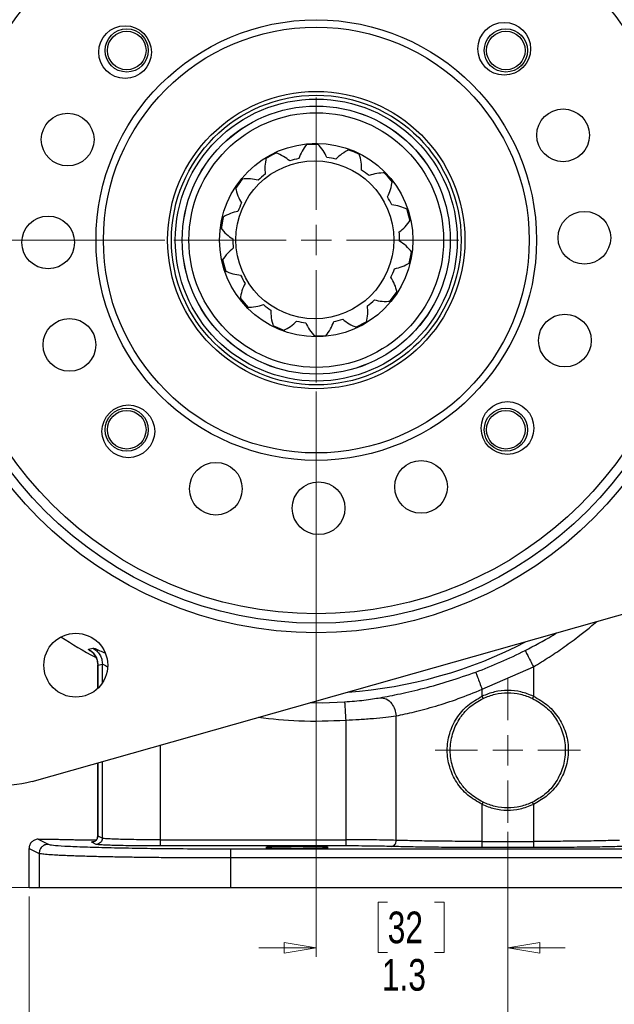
# Model space of a CAD drawing. Header units: inches. Extents: x 0.6 to 16.3, y 0.2 to 11.5.
# Tile 3 of 13: x 3.3 to 5.9, y 4 to 8.3. Entities that reach past the tile are written whole.
import ezdxf

# ---------------------------------------------------------------- set-up
doc = ezdxf.new("R2010")
doc.units = ezdxf.units.IN
doc.header["$MEASUREMENT"] = 0
doc.styles.add('SLDTEXTSTYLE0', font='TXT', dxfattribs={"width": 0.75})
doc.dimstyles.new('SLDDIMSTYLE0', dxfattribs={"dimtxt": 0.137795, "dimasz": 0.14, "dimexe": 0, "dimexo": 0.0625, "dimgap": 0.034449, "dimtad": 0, "dimtih": 1, "dimtoh": 1, "dimdec": 1, "dimlfac": 1.5, "dimrnd": 1e-09, "dimzin": 12, "dimdsep": 46, "dimtxsty": 'SLDTEXTSTYLE0', "dimblk1": 'CLOSED', "dimblk2": 'CLOSED', "dimsah": 1, "dimcen": 0.09, "dimadec": 0, "dimazin": 3, "dimtfac": 1, "dimtdec": 1, "dimtofl": 0, "dimtmove": 0, "dimatfit": 3, "dimldrblk": 'CLOSED', "dimfxl": 0, "dimfrac": 2, "dimtolj": 1, "dimtzin": 12, "dimarcsym": 0})
doc.dimstyles.new('SLDDIMSTYLE1', dxfattribs={"dimtxt": 0.137795, "dimasz": 0.14, "dimexe": 0, "dimexo": 0.0625, "dimgap": 0.034449, "dimtad": 0, "dimdec": 1, "dimlfac": 1.5, "dimrnd": 1e-09, "dimzin": 12, "dimdsep": 46, "dimtxsty": 'SLDTEXTSTYLE0', "dimblk1": 'CLOSED', "dimblk2": 'CLOSED', "dimsah": 1, "dimcen": 0.09, "dimadec": 0, "dimazin": 3, "dimtfac": 1, "dimtdec": 1, "dimtofl": 0, "dimtmove": 0, "dimatfit": 3, "dimldrblk": 'CLOSED', "dimfxl": 0, "dimfrac": 2, "dimtolj": 1, "dimtzin": 12, "dimarcsym": 0})
doc.dimstyles.new('SLDDIMSTYLE2', dxfattribs={"dimtxt": 0.137795, "dimasz": 0.14, "dimexe": 0, "dimexo": 0.0625, "dimgap": 0.034449, "dimtad": 0, "dimdec": 1, "dimlfac": 1.5, "dimrnd": 1e-09, "dimzin": 12, "dimdsep": 46, "dimtxsty": 'SLDTEXTSTYLE0', "dimblk1": 'CLOSED', "dimblk2": 'CLOSED', "dimsah": 1, "dimcen": 0.09, "dimadec": 0, "dimazin": 3, "dimtfac": 1, "dimtdec": 1, "dimtmove": 0, "dimatfit": 0, "dimldrblk": 'CLOSED', "dimfxl": 0, "dimfrac": 2, "dimtolj": 1, "dimtzin": 12, "dimarcsym": 0})

# ---------------------------------------------------------------- blocks, each defined once
blk = doc.blocks.new('_Closed')
at = {"color": 0, "linetype": 'ByBlock', "lineweight": -2}
for p, q in [((-1, 0.166667), (0, 0)), ((-1, 0.166667), (-1, -0.166667)), ((0, 0), (-1, -0.166667)), ((0, 0), (-1, 0))]:
    blk.add_line(p, q, dxfattribs=at)
blk = doc.blocks.new('_D')
at = {"color": 7, "linetype": 'Continuous', "lineweight": 0}
for p, q in [((4.5413, 9.3578), (1.4707, 9.3578)), ((1.5101, 9.3578), (1.5101, 8.7759)), ((1.3574, 8.7479), (1.3154, 8.7479)), ((1.3154, 8.7479), (1.3154, 8.5292)), ((1.6628, 8.7479), (1.7048, 8.7479)), ((1.7048, 8.7479), (1.7048, 8.5292)), ((1.3154, 8.5292), (1.3574, 8.5292)), ((1.7048, 8.5292), (1.6628, 8.5292)), ((1.5101, 4.4881), (1.5101, 8.323)), ((3.3351, 4.4881), (1.4707, 4.4881))]:
    blk.add_line(p, q, dxfattribs=at)
at = {"color": 7, "linetype": 'Continuous', "lineweight": 18, "xscale": 0.14, "yscale": 0.14}
for p, rotation in [((1.5101, 9.3578), 90.0000000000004), ((1.5101, 4.4881), 270.0000000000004)]:
    blk.add_blockref('_Closed', p, dxfattribs=dict(at, rotation=rotation))
at = {"color": 7, "linetype": 'Continuous', "lineweight": 18, "char_height": 0.1378, "attachment_point": 1, "style": 'SLDTEXTSTYLE0'}
for s, insert in [('186', (1.3574, 8.7068)), ('7.3', (1.3828, 8.5006))]:
    blk.add_mtext(s, dxfattribs=dict(at, insert=insert))
blk = doc.blocks.new('_D_1')
at = {"color": 7, "linetype": 'Continuous', "lineweight": 0}
for p, q in [((2.5273, 6.925), (2.5273, 3.1612)), ((5.414, 4.7294), (5.414, 3.1612)), ((3.9328, 3.3991), (3.8909, 3.3991)), ((3.8909, 3.3991), (3.8909, 3.1803)), ((4.2383, 3.3991), (4.2803, 3.3991)), ((4.2803, 3.3991), (4.2803, 3.1803)), ((2.5273, 3.2006), (3.77, 3.2006)), ((3.8909, 3.1803), (3.9328, 3.1803)), ((4.2803, 3.1803), (4.2383, 3.1803)), ((5.414, 3.2006), (4.4011, 3.2006))]:
    blk.add_line(p, q, dxfattribs=at)
at = {"color": 7, "linetype": 'Continuous', "lineweight": 18, "xscale": 0.14, "yscale": 0.14, "rotation": 180.0000000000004}
blk.add_blockref('_Closed', (2.5273, 3.2006), dxfattribs=at)
at = {"color": 7, "linetype": 'Continuous', "lineweight": 18, "xscale": 0.14, "yscale": 0.14}
blk.add_blockref('_Closed', (5.414, 3.2006), dxfattribs=at)
at = {"color": 7, "linetype": 'Continuous', "lineweight": 18, "char_height": 0.1378, "attachment_point": 1, "style": 'SLDTEXTSTYLE0'}
for s, insert in [('110', (3.9328, 3.358)), ('4.3', (3.9583, 3.1518))]:
    blk.add_mtext(s, dxfattribs=dict(at, insert=insert))
blk = doc.blocks.new('_D_2')
at = {"color": 7, "linetype": 'Continuous', "lineweight": 0}
for p, q in [((5.414, 4.7294), (5.414, 3.692)), ((3.3306, 4.4487), (3.3306, 3.692)), ((4.5044, 3.9299), (4.4624, 3.9299)), ((4.4624, 3.9299), (4.4624, 3.7111)), ((4.708, 3.9299), (4.75, 3.9299)), ((4.75, 3.9299), (4.75, 3.7111)), ((3.3306, 3.7314), (4.3415, 3.7314)), ((5.414, 3.7314), (4.8708, 3.7314)), ((4.4624, 3.7111), (4.5044, 3.7111)), ((4.75, 3.7111), (4.708, 3.7111))]:
    blk.add_line(p, q, dxfattribs=at)
at = {"color": 7, "linetype": 'Continuous', "lineweight": 18, "xscale": 0.14, "yscale": 0.14, "rotation": 180.0000000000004}
blk.add_blockref('_Closed', (3.3306, 3.7314, -0.0068), dxfattribs=at)
at = {"color": 7, "linetype": 'Continuous', "lineweight": 18, "xscale": 0.14, "yscale": 0.14}
blk.add_blockref('_Closed', (5.414, 3.7314, -0.0068), dxfattribs=at)
at = {"color": 7, "linetype": 'Continuous', "lineweight": 18, "char_height": 0.1378, "attachment_point": 1, "style": 'SLDTEXTSTYLE0'}
for s, insert in [('79', (4.5044, 3.8888)), ('3.1', (4.4789, 3.6826))]:
    blk.add_mtext(s, dxfattribs=dict(at, insert=insert))
blk = doc.blocks.new('_D_3')
at = {"color": 7, "linetype": 'Continuous', "lineweight": 0}
for p, q in [((4.5806, 6.6454), (4.5806, 4.1864)), ((5.414, 4.7294), (5.414, 4.1864)), ((4.8913, 4.4242), (4.8493, 4.4242)), ((4.8493, 4.4242), (4.8493, 4.2054)), ((5.0949, 4.4242), (5.1369, 4.4242)), ((5.1369, 4.4242), (5.1369, 4.2054)), ((4.5806, 4.2257), (4.3306, 4.2257)), ((4.8493, 4.2054), (4.8913, 4.2054)), ((5.1369, 4.2054), (5.0949, 4.2054)), ((5.414, 4.2257), (5.664, 4.2257))]:
    blk.add_line(p, q, dxfattribs=at)
at = {"color": 7, "linetype": 'Continuous', "lineweight": 18, "xscale": 0.14, "yscale": 0.14}
blk.add_blockref('_Closed', (4.5806, 4.2257, -0.0068), dxfattribs=at)
at = {"color": 7, "linetype": 'Continuous', "lineweight": 18, "xscale": 0.14, "yscale": 0.14, "rotation": 180.0000000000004}
blk.add_blockref('_Closed', (5.414, 4.2257, -0.0068), dxfattribs=at)
at = {"color": 7, "linetype": 'Continuous', "lineweight": 18, "char_height": 0.1378, "attachment_point": 1, "style": 'SLDTEXTSTYLE0'}
for s, insert in [('32', (4.8913, 4.3831)), ('1.3', (4.8659, 4.1769))]:
    blk.add_mtext(s, dxfattribs=dict(at, insert=insert))
blk = doc.blocks.new('_D_4')
at = {"color": 7, "linetype": 'Continuous', "lineweight": 0}
for p, q in [((3.9215, 7.3045), (1.8753, 7.3045)), ((1.9147, 7.3045), (1.9147, 6.4416)), ((1.762, 6.4136), (1.72, 6.4136)), ((1.72, 6.4136), (1.72, 6.1948)), ((2.0674, 6.4136), (2.1094, 6.4136)), ((2.1094, 6.4136), (2.1094, 6.1948)), ((1.72, 6.1948), (1.762, 6.1948)), ((2.1094, 6.1948), (2.0674, 6.1948)), ((1.9147, 4.4881), (1.9147, 5.9887)), ((3.3351, 4.4881), (1.8753, 4.4881))]:
    blk.add_line(p, q, dxfattribs=at)
at = {"color": 7, "linetype": 'Continuous', "lineweight": 18, "xscale": 0.14, "yscale": 0.14}
for p, rotation in [((1.9147, 7.3045, -0.0068), 90.0000000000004), ((1.9147, 4.4881, -0.0068), 270.0000000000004)]:
    blk.add_blockref('_Closed', p, dxfattribs=dict(at, rotation=rotation))
at = {"color": 7, "linetype": 'Continuous', "lineweight": 18, "char_height": 0.1378, "attachment_point": 1, "style": 'SLDTEXTSTYLE0'}
for s, insert in [('107', (1.762, 6.3724)), ('4.2', (1.7874, 6.1663))]:
    blk.add_mtext(s, dxfattribs=dict(at, insert=insert))
blk = doc.blocks.new('_D_5')
at = {"color": 7, "linetype": 'Continuous', "lineweight": 0}
for p, q in [((5.414, 4.7294), (5.414, 3.692)), ((7.4973, 4.4487), (7.4973, 3.692)), ((6.28, 3.9299), (6.238, 3.9299)), ((6.238, 3.9299), (6.238, 3.7111)), ((6.4837, 3.9299), (6.5256, 3.9299)), ((6.5256, 3.9299), (6.5256, 3.7111)), ((5.414, 3.7314), (6.1172, 3.7314)), ((7.4973, 3.7314), (6.6465, 3.7314)), ((6.238, 3.7111), (6.28, 3.7111)), ((6.5256, 3.7111), (6.4837, 3.7111))]:
    blk.add_line(p, q, dxfattribs=at)
at = {"color": 7, "linetype": 'Continuous', "lineweight": 18, "xscale": 0.14, "yscale": 0.14, "rotation": 180.0000000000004}
blk.add_blockref('_Closed', (5.414, 3.7314, -0.0068), dxfattribs=at)
at = {"color": 7, "linetype": 'Continuous', "lineweight": 18, "xscale": 0.14, "yscale": 0.14}
blk.add_blockref('_Closed', (7.4973, 3.7314, -0.0068), dxfattribs=at)
at = {"color": 7, "linetype": 'Continuous', "lineweight": 18, "char_height": 0.1378, "attachment_point": 1, "style": 'SLDTEXTSTYLE0'}
for s, insert in [('79', (6.28, 3.8888)), ('3.1', (6.2546, 3.6826))]:
    blk.add_mtext(s, dxfattribs=dict(at, insert=insert))
blk = doc.blocks.new('_D_6')
at = {"color": 7, "linetype": 'Continuous', "lineweight": 0}
for p, q in [((7.5918, 5.703), (7.5918, 3.1612)), ((5.414, 4.7294), (5.414, 3.1612)), ((6.6924, 3.3991), (6.6504, 3.3991)), ((6.6504, 3.3991), (6.6504, 3.1803)), ((6.896, 3.3991), (6.938, 3.3991)), ((6.938, 3.3991), (6.938, 3.1803)), ((5.414, 3.2006), (6.5295, 3.2006)), ((6.6504, 3.1803), (6.6924, 3.1803)), ((6.938, 3.1803), (6.896, 3.1803)), ((7.5918, 3.2006), (7.0588, 3.2006))]:
    blk.add_line(p, q, dxfattribs=at)
at = {"color": 7, "linetype": 'Continuous', "lineweight": 18, "xscale": 0.14, "yscale": 0.14, "rotation": 180.0000000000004}
blk.add_blockref('_Closed', (5.414, 3.2006, -0.0068), dxfattribs=at)
at = {"color": 7, "linetype": 'Continuous', "lineweight": 18, "xscale": 0.14, "yscale": 0.14}
blk.add_blockref('_Closed', (7.5918, 3.2006, -0.0068), dxfattribs=at)
at = {"color": 7, "linetype": 'Continuous', "lineweight": 18, "char_height": 0.1378, "attachment_point": 1, "style": 'SLDTEXTSTYLE0'}
for s, insert in [('83', (6.6924, 3.358)), ('3.3', (6.6669, 3.1518))]:
    blk.add_mtext(s, dxfattribs=dict(at, insert=insert))
blk = doc.blocks.new('SW_CENTERMARKSYMBOL_0')
at = {"color": 0, "linetype": 'Continuous', "lineweight": 18}
for p, q in [((0, 0.1312), (0, 0.6197)), ((0, 0), (0, 0.0656)), ((-0.1312, 0), (-0.6197, 0)), ((0, 0), (-0.0656, 0)), ((0, 0), (0, -0.0656)), ((0, 0), (0.0656, 0)), ((0.1312, 0), (0.6197, 0)), ((0, -0.1312), (0, -0.6197))]:
    blk.add_line(p, q, dxfattribs=at)
blk = doc.blocks.new('SW_CENTERMARKSYMBOL_1')
at = {"color": 0, "linetype": 'Continuous', "lineweight": 18}
for p, q in [((0, 0.1312), (0, 0.3159)), ((0, 0), (0, 0.0656)), ((-0.1312, 0), (-0.3159, 0)), ((0, 0), (-0.0656, 0)), ((0, 0), (0, -0.0656)), ((0, 0), (0.0656, 0)), ((0.1312, 0), (0.3159, 0)), ((0, -0.1312), (0, -0.3159))]:
    blk.add_line(p, q, dxfattribs=at)

msp = doc.modelspace()

# ---------------------------------------------------------------- linework, layer by layer
at = {"color": 8, "linetype": 'Continuous', "lineweight": 25}
for p, q in [((4.3917, 6.9331), (4.4421, 6.9115)), ((4.5693, 6.888), (4.6235, 6.89)), ((3.63, 5.3542), (3.63, 5.4554)), ((3.631, 5.454), (3.63, 5.4554)), ((3.6498, 5.3777), (3.6498, 5.4595)), ((3.9028, 4.6953), (3.9028, 5.1078)), ((3.63, 4.7121), (3.63, 5.0307)), ((3.6498, 4.7022), (3.6498, 5.0363))]:
    msp.add_line(p, q, dxfattribs=at)
at = {"color": 7, "linetype": 'Continuous', "lineweight": 25}
for p, q in [((3.3439, 4.9497), (6.4512, 5.8288)), ((3.589, 5.5252), (3.6083, 5.5297)), ((3.6296, 5.4556), (3.6296, 5.3539)), ((3.63, 5.4554), (3.6498, 5.4595)), ((5.3022, 5.3501), (5.5257, 5.4479)), ((5.5257, 5.4479), (5.5257, 5.3199)), ((5.3022, 5.3199), (5.3022, 5.3501)), ((5.3065, 5.3108), (5.3022, 5.3199)), ((5.5257, 5.3199), (5.5214, 5.3108)), ((4.9283, 4.6929), (4.9283, 5.2343)), ((4.7089, 5.2158), (4.7089, 4.6953)), ((3.6296, 5.0306), (3.6296, 4.712)), ((5.3022, 4.8496), (5.3065, 4.8587)), ((5.3022, 4.6883), (5.3022, 4.8496)), ((5.5257, 4.8496), (5.5214, 4.8587)), ((5.5257, 4.8496), (5.5257, 4.6883)), ((3.63, 4.7121), (3.6498, 4.7022)), ((3.3706, 4.6977), (3.4145, 4.6759)), ((3.3706, 4.6977), (3.445, 4.6977)), ((3.6232, 4.6756), (3.6034, 4.6855)), ((3.9028, 4.6953), (4.7089, 4.6953)), ((5.3022, 4.6883), (5.5257, 4.6883)), ((3.3306, 4.6578), (3.3745, 4.6359)), ((3.3306, 4.4881), (3.3306, 4.6578)), ((3.3745, 4.6359), (3.3745, 4.4881)), ((4.7089, 4.6686), (3.9028, 4.6686)), ((4.2067, 4.6562), (6.6213, 4.6562)), ((5.5257, 4.6616), (5.3022, 4.6616)), ((4.2067, 4.6162), (4.2067, 4.4881)), ((6.6213, 4.6162), (4.2067, 4.6162)), ((3.3306, 4.4881), (3.3745, 4.4881)), ((3.3745, 4.4881), (4.2067, 4.4881)), ((4.2067, 4.4881), (6.6213, 4.4881))]:
    msp.add_line(p, q, dxfattribs=at)
at = {"color": 8, "linetype": 'Continuous', "lineweight": 25, "flags": 128}
for points in [[(4.5919, 7.721), (4.5652, 7.7209), (4.5372, 7.7189)], [(4.4076, 7.6835), (4.3899, 7.6749), (4.3591, 7.6574)], [(4.7689, 7.6762), (4.7434, 7.6881), (4.7185, 7.6977)], [(4.9131, 7.5556), (4.8908, 7.5827), (4.8767, 7.5977)], [(4.262, 7.5729), (4.2507, 7.5589), (4.2293, 7.5284)], [(4.989, 7.3874), (4.9796, 7.4248), (4.9742, 7.4414)], [(4.1767, 7.4067), (4.1739, 7.3948), (4.1667, 7.3518)], [(4.9845, 7.2019), (4.9929, 7.2441), (4.9946, 7.2569)], [(4.1722, 7.222), (4.174, 7.2136), (4.187, 7.168)], [(4.8995, 7.0362), (4.9283, 7.0748), (4.9324, 7.0811)], [(4.2483, 7.0531), (4.251, 7.0496), (4.2849, 7.0109)], [(4.7532, 6.9252), (4.7979, 6.9489), (4.802, 6.9515)], [(4.5536, 5.292), (4.6057, 5.2919), (4.704, 5.2956)]]:
    msp.add_lwpolyline(points, dxfattribs=at)
at = {"color": 7, "linetype": 'Continuous', "lineweight": 25}
for centre, radius in [((4.5806, 7.3045), 1.7087), ((4.5806, 7.3045), 1.6673), ((4.5806, 7.3045), 1.626), ((4.5806, 7.3045), 0.9583), ((3.7485, 8.1222), 0.1147), ((4.5806, 7.3045), 0.9263), ((5.3984, 8.1366), 0.1147), ((3.7557, 8.1294), 0.094), ((3.7557, 8.1294), 0.084), ((5.4056, 8.1294), 0.094), ((5.4056, 8.1294), 0.084), ((4.5806, 7.3045), 0.6467), ((4.5806, 7.3045), 0.6302), ((4.5806, 7.3045), 0.6134), ((4.5806, 7.3045), 0.5833), ((4.5806, 7.3045), 0.583), ((3.4989, 7.7415), 0.1147), ((4.5806, 7.3045), 0.5541), ((5.6546, 7.7603), 0.1147), ((4.5806, 7.3045), 0.4206), ((4.5743, 7.3056), 0.3437), ((5.7473, 7.3147), 0.1147), ((3.414, 7.2943), 0.1147), ((3.5067, 6.8486), 0.1147), ((5.6624, 6.8674), 0.1147), ((5.4128, 6.4868), 0.1147), ((3.7629, 6.4724), 0.1147), ((3.7557, 6.4795), 0.094), ((3.7557, 6.4795), 0.084), ((5.4056, 6.4795), 0.094), ((5.4056, 6.4795), 0.084), ((5.0365, 6.2306), 0.1147), ((4.1436, 6.2228), 0.1147), ((4.5908, 6.1379), 0.1147), ((3.5343, 5.455), 0.139)]:
    msp.add_circle(centre, radius, dxfattribs=at)
for centre, radius, start, end in [((4.5806, 7.3045), 0.4188, 89.2108, 95.6394), ((4.5806, 7.3045), 0.4188, 114.9251, 121.3537), ((4.5806, 7.3045), 0.4188, 63.4965, 69.9251), ((4.5806, 7.3045), 0.3628, 102.0679, 108.4965), ((4.5806, 7.3045), 0.3628, 76.3537, 82.7822), ((4.5806, 7.3045), 0.3628, 127.7822, 134.2108), ((4.5806, 7.3045), 0.3628, 50.6394, 57.0679), ((4.5806, 7.3045), 0.4188, 37.7822, 44.2108), ((4.5806, 7.3045), 0.4188, 140.6394, 147.0679), ((4.5806, 7.3045), 0.3628, 153.4965, 159.9251), ((4.5806, 7.3045), 0.3628, 24.9251, 31.3537), ((4.5806, 7.3045), 0.4188, 12.0679, 18.4965), ((4.5806, 7.3045), 0.4188, 166.3537, 172.7822), ((4.5806, 7.3045), 0.3628, 359.2108, 5.6394), ((4.5806, 7.3045), 0.3628, 179.2108, 185.6394), ((4.5806, 7.3045), 0.4188, 346.3537, 352.7822), ((4.5806, 7.3045), 0.4188, 192.0679, 198.4965), ((4.5806, 7.3045), 0.3628, 333.4965, 339.9251), ((4.5806, 7.3045), 0.3628, 204.9251, 211.3537), ((4.5806, 7.3045), 0.4188, 320.6394, 327.0679), ((4.5806, 7.3045), 0.4188, 217.7822, 224.2108), ((4.5806, 7.3045), 0.3628, 307.7822, 314.2108), ((4.5806, 7.3045), 0.3628, 230.6394, 237.0679), ((4.5806, 7.3045), 0.3628, 256.3537, 262.7822), ((4.5806, 7.3045), 0.3628, 282.0679, 288.4965), ((4.5806, 7.3045), 0.4188, 294.9251, 301.3537), ((4.5806, 7.3045), 0.4188, 243.4965, 249.9251), ((4.5806, 7.3045), 0.4188, 269.2108, 275.6394), ((4.5806, 7.3045), 2.0533, 237.233, 242.09), ((4.5806, 7.3045), 2.0034, 290.2646, 296.9778), ((3.2326, 5.3431), 0.4088, 235.5, 285.7975)]:
    msp.add_arc(centre, radius, start, end, dxfattribs=at)
at = {"color": 8, "linetype": 'Continuous', "lineweight": 25}
msp.add_arc((4.5806, 7.3045), 1.9709, 273.9843, 297.6106, dxfattribs=at)
at = {"color": 7, "linetype": 'Continuous', "lineweight": 25}
for points, knots in [([(4.5395, 7.7213), (4.5319, 7.7113), (4.5166, 7.6913), (4.5088, 7.67), (4.5048, 7.6593)], [0, 0, 0, 0, 0.495526, 1, 1, 1, 1]), ([(4.6262, 7.6644), (4.6215, 7.6746), (4.6119, 7.6951), (4.5949, 7.7138), (4.5864, 7.7233)], [0, 0, 0, 0, 0.496047, 1, 1, 1, 1]), ([(4.4655, 7.6486), (4.4568, 7.6557), (4.4393, 7.67), (4.4159, 7.6795), (4.4041, 7.6843)], [0, 0, 0, 0, 0.496047, 1, 1, 1, 1]), ([(4.7244, 7.6979), (4.7133, 7.6922), (4.6908, 7.6808), (4.6745, 7.665), (4.6663, 7.6571)], [0, 0, 0, 0, 0.495526, 1, 1, 1, 1]), ([(4.7779, 7.609), (4.778, 7.6202), (4.7783, 7.6429), (4.7711, 7.6671), (4.7676, 7.6793)], [0, 0, 0, 0, 0.496047, 1, 1, 1, 1]), ([(4.3627, 7.6622), (4.3602, 7.6499), (4.3551, 7.6252), (4.3573, 7.6026), (4.3584, 7.5912)], [0, 0, 0, 0, 0.495526, 1, 1, 1, 1]), ([(4.8809, 7.5965), (4.8684, 7.5963), (4.8431, 7.5957), (4.8216, 7.5886), (4.8108, 7.585)], [0, 0, 0, 0, 0.495526, 1, 1, 1, 1]), ([(4.3276, 7.5646), (4.3167, 7.5672), (4.2947, 7.5725), (4.2695, 7.5709), (4.2568, 7.5701)], [0, 0, 0, 0, 0.4960467, 1, 1, 1, 1]), ([(4.8905, 7.4933), (4.8955, 7.5033), (4.9055, 7.5236), (4.9096, 7.5485), (4.9117, 7.5611)], [0, 0, 0, 0, 0.496047, 1, 1, 1, 1]), ([(4.2291, 7.5322), (4.2322, 7.52), (4.2383, 7.4956), (4.25, 7.4762), (4.2559, 7.4664)], [0, 0, 0, 0, 0.495526, 1, 1, 1, 1]), ([(4.9778, 7.4374), (4.9665, 7.4425), (4.9435, 7.453), (4.921, 7.4559), (4.9097, 7.4574)], [0, 0, 0, 0, 0.495526, 1, 1, 1, 1]), ([(4.2399, 7.429), (4.2289, 7.4266), (4.2067, 7.4218), (4.1847, 7.4095), (4.1736, 7.4033)], [0, 0, 0, 0, 0.496047, 1, 1, 1, 1]), ([(4.9417, 7.3401), (4.9506, 7.347), (4.9685, 7.361), (4.9829, 7.3816), (4.9902, 7.392)], [0, 0, 0, 0, 0.496047, 1, 1, 1, 1]), ([(4.1651, 7.3571), (4.1731, 7.3475), (4.1893, 7.3281), (4.2083, 7.3157), (4.2178, 7.3095)], [0, 0, 0, 0, 0.495526, 1, 1, 1, 1]), ([(4.9962, 7.2519), (4.9882, 7.2615), (4.972, 7.2808), (4.953, 7.2932), (4.9434, 7.2995)], [0, 0, 0, 0, 0.495526, 1, 1, 1, 1]), ([(4.2196, 7.2688), (4.2107, 7.2619), (4.1928, 7.248), (4.1784, 7.2273), (4.1711, 7.2169)], [0, 0, 0, 0, 0.4960467, 1, 1, 1, 1]), ([(4.9214, 7.1799), (4.9324, 7.1823), (4.9546, 7.1871), (4.9766, 7.1994), (4.9877, 7.2057)], [0, 0, 0, 0, 0.496047, 1, 1, 1, 1]), ([(4.1835, 7.1716), (4.1948, 7.1664), (4.2178, 7.156), (4.2403, 7.153), (4.2516, 7.1516)], [0, 0, 0, 0, 0.495526, 1, 1, 1, 1]), ([(4.2708, 7.1157), (4.2658, 7.1056), (4.2558, 7.0853), (4.2517, 7.0604), (4.2496, 7.0479)], [0, 0, 0, 0, 0.496047, 1, 1, 1, 1]), ([(4.9322, 7.0768), (4.9291, 7.0889), (4.923, 7.1134), (4.9113, 7.1328), (4.9053, 7.1426)], [0, 0, 0, 0, 0.495526, 1, 1, 1, 1]), ([(4.8337, 7.0444), (4.8446, 7.0418), (4.8666, 7.0365), (4.8918, 7.0381), (4.9045, 7.0389)], [0, 0, 0, 0, 0.496047, 1, 1, 1, 1]), ([(4.2804, 7.0124), (4.2929, 7.0127), (4.3182, 7.0132), (4.3397, 7.0204), (4.3505, 7.0239)], [0, 0, 0, 0, 0.495526, 1, 1, 1, 1]), ([(4.3834, 6.9999), (4.3833, 6.9887), (4.383, 6.9661), (4.3901, 6.9419), (4.3937, 6.9297)], [0, 0, 0, 0, 0.496047, 1, 1, 1, 1]), ([(4.7986, 6.9468), (4.8011, 6.9591), (4.8062, 6.9838), (4.804, 7.0063), (4.8029, 7.0177)], [0, 0, 0, 0, 0.495526, 1, 1, 1, 1]), ([(4.4369, 6.9111), (4.448, 6.9168), (4.4705, 6.9282), (4.4868, 6.9439), (4.495, 6.9519)], [0, 0, 0, 0, 0.495526, 1, 1, 1, 1]), ([(4.5351, 6.9445), (4.5398, 6.9343), (4.5494, 6.9138), (4.5664, 6.8951), (4.5749, 6.8857)], [0, 0, 0, 0, 0.496047, 1, 1, 1, 1]), ([(4.6218, 6.8877), (4.6294, 6.8976), (4.6447, 6.9177), (4.6525, 6.9389), (4.6565, 6.9497)], [0, 0, 0, 0, 0.495526, 1, 1, 1, 1]), ([(4.6958, 6.9604), (4.7045, 6.9533), (4.722, 6.939), (4.7454, 6.9295), (4.7572, 6.9247)], [0, 0, 0, 0, 0.496047, 1, 1, 1, 1]), ([(3.6083, 5.5297), (3.6143, 5.5257), (3.6262, 5.5179), (3.6394, 5.5007), (3.6481, 5.4809), (3.6492, 5.4667), (3.6498, 5.4595)], [0, 0, 0, 0, 0.250002, 0.500003, 0.750001, 1, 1, 1, 1]), ([(3.589, 5.5252), (3.5949, 5.5213), (3.6067, 5.5135), (3.6197, 5.4963), (3.6283, 5.4766), (3.6294, 5.4625), (3.63, 5.4554)], [0, 0, 0, 0, 0.250002, 0.5, 0.749998, 1, 1, 1, 1]), ([(3.6103, 5.5075), (3.6098, 5.5078), (3.609, 5.5081), (3.6133, 5.5032), (3.6182, 5.4963), (3.6231, 5.4872), (3.6283, 5.4734), (3.6291, 5.4624), (3.6296, 5.455)], [0, 0, 0, 0, 0.28046, 0.447738, 0.573287, 0.678922, 0.782145, 1, 1, 1, 1]), ([(3.6205, 5.4917), (3.6214, 5.4901), (3.6237, 5.4859), (3.6283, 5.4733), (3.6291, 5.4624), (3.6296, 5.455)], [0, 0, 0, 0, 0.159046, 0.429412, 1, 1, 1, 1]), ([(4.8575, 5.3134), (4.886, 5.3188), (4.9428, 5.3293), (5.0478, 5.3537), (5.16, 5.3849), (5.2364, 5.4117), (5.2745, 5.4251)], [0, 0, 0, 0, 0.253123, 0.503752, 0.752322, 1, 1, 1, 1]), ([(4.704, 5.2956), (4.7185, 5.2966), (4.7476, 5.2986), (4.7889, 5.3031), (4.8269, 5.3082), (4.8473, 5.3117), (4.8575, 5.3134)], [0, 0, 0, 0, 0.247821, 0.497087, 0.747851, 1, 1, 1, 1]), ([(4.8575, 5.3134), (4.8668, 5.3128), (4.8855, 5.3114), (4.9087, 5.2903), (4.9237, 5.2631), (4.9268, 5.2439), (4.9283, 5.2343)], [0, 0, 0, 0, 0.27958, 0.559159, 0.779579, 1, 1, 1, 1]), ([(4.9283, 5.2343), (4.9539, 5.2398), (5.0053, 5.2508), (5.099, 5.2759), (5.1995, 5.3083), (5.2676, 5.336), (5.3022, 5.3501)], [0, 0, 0, 0, 0.249062, 0.498472, 0.744937, 1, 1, 1, 1]), ([(5.3022, 4.8496), (5.2805, 4.862), (5.2372, 4.8866), (5.189, 4.9439), (5.1578, 5.011), (5.1471, 5.0847), (5.1578, 5.1585), (5.189, 5.2256), (5.2372, 5.2829), (5.2805, 5.3075), (5.3022, 5.3199)], [0, 0, 0, 0, 0.12604, 0.251234, 0.375846, 0.499996, 0.624157, 0.748766, 0.873962, 1, 1, 1, 1]), ([(5.5257, 5.3199), (5.5078, 5.327), (5.4719, 5.3413), (5.414, 5.347), (5.356, 5.3413), (5.3202, 5.327), (5.3022, 5.3199)], [0, 0, 0, 0, 0.250261, 0.5, 0.749739, 1, 1, 1, 1]), ([(5.5257, 5.3199), (5.5477, 5.3074), (5.5913, 5.2825), (5.6398, 5.2245), (5.6709, 5.1566), (5.6809, 5.082), (5.6692, 5.0077), (5.6362, 4.9391), (5.5871, 4.8838), (5.5449, 4.8603), (5.5257, 4.8496)], [0, 0, 0, 0, 0.127195, 0.253542, 0.37927, 0.504564, 0.629864, 0.755633, 0.889481, 1, 1, 1, 1]), ([(5.3065, 4.8587), (5.286, 4.8705), (5.2517, 4.8903), (5.2199, 4.9254), (5.1931, 4.9636), (5.1704, 5.014), (5.1603, 5.0847), (5.1704, 5.1555), (5.1931, 5.2059), (5.2132, 5.2347), (5.228, 5.2528), (5.2551, 5.2813), (5.286, 5.299), (5.3065, 5.3108)], [0, 0, 0, 0, 0.125012, 0.209066, 0.250185, 0.375128, 0.499959, 0.624803, 0.749743, 0.791309, 0.812373, 0.874989, 1, 1, 1, 1]), ([(5.5214, 5.3108), (5.5421, 5.2988), (5.5834, 5.2748), (5.629, 5.219), (5.6582, 5.1537), (5.6677, 5.0821), (5.6567, 5.0107), (5.6256, 4.9449), (5.5795, 4.8916), (5.5395, 4.8689), (5.5214, 4.8587)], [0, 0, 0, 0, 0.126232, 0.252352, 0.37852, 0.504583, 0.63066, 0.756825, 0.890315, 1, 1, 1, 1]), ([(4.7089, 5.2158), (4.7286, 5.2168), (4.77, 5.2189), (4.8293, 5.2235), (4.8844, 5.2288), (4.9137, 5.2324), (4.9283, 5.2343)], [0, 0, 0, 0, 0.238031, 0.500383, 0.750505, 1, 1, 1, 1]), ([(5.3022, 4.8496), (5.3197, 4.8426), (5.3547, 4.8286), (5.4113, 4.8227), (5.4698, 4.8276), (5.5065, 4.8421), (5.5257, 4.8496)], [0, 0, 0, 0, 0.244375, 0.488601, 0.732865, 1, 1, 1, 1]), ([(3.6296, 4.7125), (3.6296, 4.711), (3.6294, 4.7081), (3.6283, 4.7037), (3.6263, 4.6993), (3.6224, 4.6938), (3.6203, 4.6922), (3.6188, 4.691)], [0, 0, 0, 0, 0.113436, 0.227878, 0.354625, 0.518706, 1, 1, 1, 1]), ([(3.3706, 4.6977), (3.3678, 4.6976), (3.3623, 4.6972), (3.3523, 4.6939), (3.3415, 4.6866), (3.3325, 4.6735), (3.3313, 4.663), (3.3306, 4.6578)], [0, 0, 0, 0, 0.136271, 0.265338, 0.500864, 0.74927, 1, 1, 1, 1]), ([(3.4145, 4.6759), (3.4198, 4.6745), (3.4306, 4.6719), (3.4822, 4.6682), (3.5579, 4.6648), (3.6573, 4.6618), (3.7764, 4.6593), (3.911, 4.6575), (4.0561, 4.6564), (4.1565, 4.6562), (4.2067, 4.6562)], [0, 0, 0, 0, 0.125027, 0.250039, 0.375052, 0.500053, 0.625051, 0.750036, 0.87502, 1, 1, 1, 1]), ([(3.6222, 4.6944), (3.6084, 4.6943), (3.5779, 4.6941), (3.537, 4.6943), (3.5055, 4.6948), (3.4796, 4.6953), (3.4598, 4.696), (3.4472, 4.6969), (3.4458, 4.6975), (3.445, 4.6977)], [0, 0, 0, 0, 0.166145, 0.368343, 0.474188, 0.582891, 0.757899, 0.87065, 1, 1, 1, 1]), ([(3.9028, 4.6686), (3.8851, 4.6686), (3.8496, 4.6687), (3.7984, 4.6691), (3.7509, 4.6697), (3.7089, 4.6706), (3.6738, 4.6716), (3.6471, 4.6729), (3.6289, 4.6742), (3.6251, 4.6751), (3.6232, 4.6756)], [0, 0, 0, 0, 0.12498, 0.249963, 0.374951, 0.499946, 0.62495, 0.74996, 0.874978, 1, 1, 1, 1]), ([(3.9028, 4.6953), (3.8868, 4.6953), (3.8548, 4.6953), (3.8087, 4.6957), (3.7657, 4.6964), (3.7281, 4.6972), (3.696, 4.6983), (3.6752, 4.6993), (3.6618, 4.7003), (3.6532, 4.7012), (3.651, 4.7019), (3.6498, 4.7022)], [0, 0, 0, 0, 0.124177, 0.249905, 0.372324, 0.499835, 0.619319, 0.749802, 0.818963, 0.902365, 1, 1, 1, 1]), ([(4.9283, 4.6929), (4.9132, 4.6933), (4.8839, 4.694), (4.8293, 4.6947), (4.7708, 4.6952), (4.7294, 4.6952), (4.7089, 4.6953)], [0, 0, 0, 0, 0.256499, 0.50002, 0.751899, 1, 1, 1, 1]), ([(4.9084, 4.6663), (4.9109, 4.6667), (4.9161, 4.6676), (4.9227, 4.6738), (4.9273, 4.6826), (4.928, 4.6895), (4.9283, 4.6929)], [0, 0, 0, 0, 0.2500136, 0.4999975, 0.7500112, 1, 1, 1, 1]), ([(5.3022, 4.6883), (5.2673, 4.6883), (5.1968, 4.6885), (5.097, 4.6894), (5.004, 4.6908), (4.954, 4.6922), (4.9283, 4.6929)], [0, 0, 0, 0, 0.248098, 0.499972, 0.743516, 1, 1, 1, 1]), ([(5.8997, 4.6929), (5.874, 4.6922), (5.824, 4.6908), (5.731, 4.6894), (5.6311, 4.6885), (5.5607, 4.6883), (5.5257, 4.6883)], [0, 0, 0, 0, 0.256485, 0.500028, 0.751903, 1, 1, 1, 1]), ([(4.2067, 4.6162), (4.156, 4.6163), (4.0533, 4.6164), (3.9282, 4.6173), (3.8318, 4.6184), (3.7616, 4.6194), (3.6946, 4.6205), (3.6407, 4.6217), (3.598, 4.6228), (3.5646, 4.6237), (3.5327, 4.6247), (3.5026, 4.6258), (3.4746, 4.627), (3.4447, 4.6285), (3.414, 4.6304), (3.3856, 4.633), (3.3784, 4.6348), (3.3745, 4.6359)], [0, 0, 0, 0, 0.1201016, 0.2433897, 0.3063009, 0.3700121, 0.4345235, 0.4998354, 0.5384132, 0.5782357, 0.6193029, 0.6616149, 0.7051716, 0.749973, 0.8190091, 0.9023547, 1, 1, 1, 1]), ([(4.4973, 4.6653), (4.5146, 4.6652), (4.5409, 4.6652), (4.5725, 4.6647), (4.5983, 4.6642), (4.6183, 4.6634), (4.6305, 4.6626), (4.6343, 4.6617), (4.6305, 4.6609), (4.6183, 4.66), (4.5983, 4.6593), (4.5725, 4.6588), (4.5409, 4.6583), (4.4973, 4.6581), (4.4537, 4.6583), (4.4221, 4.6588), (4.3963, 4.6593), (4.3764, 4.66), (4.3642, 4.6609), (4.3603, 4.6617), (4.3642, 4.6626), (4.3764, 4.6634), (4.3963, 4.6642), (4.4221, 4.6647), (4.4537, 4.6652), (4.48, 4.6652), (4.4973, 4.6653)], [0, 0, 0, 0, 0.060622, 0.092355, 0.124946, 0.177415, 0.211219, 0.25, 0.28878, 0.322584, 0.375054, 0.407645, 0.439378, 0.5, 0.560621, 0.592355, 0.624946, 0.677415, 0.711219, 0.75, 0.78878, 0.822584, 0.875054, 0.907645, 0.939378, 1, 1, 1, 1]), ([(4.9084, 4.6663), (4.895, 4.6666), (4.8684, 4.6673), (4.819, 4.668), (4.7653, 4.6685), (4.7277, 4.6686), (4.7089, 4.6686)], [0, 0, 0, 0, 0.25002, 0.500025, 0.750016, 1, 1, 1, 1]), ([(5.3022, 4.6616), (5.2651, 4.6617), (5.1909, 4.6618), (5.0849, 4.6628), (4.9873, 4.6642), (4.9347, 4.6656), (4.9084, 4.6663)], [0, 0, 0, 0, 0.249984, 0.499975, 0.74998, 1, 1, 1, 1]), ([(5.9196, 4.6663), (5.8933, 4.6656), (5.8407, 4.6642), (5.7431, 4.6628), (5.637, 4.6618), (5.5628, 4.6617), (5.5257, 4.6616)], [0, 0, 0, 0, 0.250022, 0.500026, 0.750016, 1, 1, 1, 1])]:
    msp.add_open_spline(points, degree=3, knots=knots, dxfattribs=at)
at = {"color": 8, "linetype": 'Continuous', "lineweight": 25}
for points, knots in [([(5.5257, 5.4479), (5.5488, 5.4618), (5.5948, 5.4898), (5.6624, 5.536), (5.7218, 5.58), (5.7685, 5.617), (5.7919, 5.637), (5.8012, 5.6449)], [0, 0, 0, 0, 0.229238, 0.45785, 0.706088, 0.883386, 1, 1, 1, 1]), ([(5.4895, 5.5191), (5.5293, 5.5397), (5.5766, 5.5641), (5.6193, 5.5911), (5.626, 5.5954)], [0, 0, 0, 0, 0.843297, 1, 1, 1, 1]), ([(3.6083, 5.5297), (3.6107, 5.5292), (3.6155, 5.5283), (3.635, 5.52), (3.6545, 5.5112), (3.6628, 5.5075)], [0, 0, 0, 0, 0.367038, 0.732307, 1, 1, 1, 1]), ([(3.6114, 5.5077), (3.6055, 5.5115), (3.5889, 5.5221), (3.589, 5.524), (3.589, 5.5252)], [0, 0, 0, 0, 0.351879, 1, 1, 1, 1]), ([(3.6498, 5.4595), (3.6514, 5.4592), (3.6546, 5.4585), (3.6664, 5.4517), (3.6721, 5.4485)], [0, 0, 0, 0, 0.520825, 1, 1, 1, 1]), ([(4.3285, 5.2283), (4.3871, 5.2219), (4.5135, 5.2082), (4.6407, 5.2131), (4.7089, 5.2158)], [0, 0, 0, 0, 0.4631338, 1, 1, 1, 1]), ([(3.6034, 4.6855), (3.6027, 4.6861), (3.6019, 4.6869), (3.6121, 4.6876), (3.6139, 4.6877)], [0, 0, 0, 0, 0.829432, 1, 1, 1, 1])]:
    msp.add_open_spline(points, degree=3, knots=knots, dxfattribs=at)
at = {"color": 7, "linetype": 'Continuous', "lineweight": 25}
for points in [[(5.4895, 5.5191), (5.4902, 5.5178), (5.4915, 5.5151), (5.5, 5.4985), (5.5118, 5.4753), (5.5211, 5.457), (5.5257, 5.4479)], [(5.2745, 5.4251), (5.2751, 5.4237), (5.2761, 5.4209), (5.2825, 5.4034), (5.2916, 5.3789), (5.2987, 5.3597), (5.3022, 5.3501)], [(5.3065, 5.3108), (5.3238, 5.3177), (5.3582, 5.3315), (5.414, 5.3369), (5.4697, 5.3315), (5.5042, 5.3177), (5.5214, 5.3108)], [(4.704, 5.2956), (4.7041, 5.2941), (4.7043, 5.2911), (4.7054, 5.2725), (4.707, 5.2465), (4.7083, 5.226), (4.7089, 5.2158)], [(5.5214, 4.8587), (5.5042, 4.8518), (5.4697, 4.838), (5.414, 4.8326), (5.3582, 4.838), (5.3238, 4.8518), (5.3065, 4.8587)], [(3.6034, 4.6855), (3.6068, 4.6859), (3.6138, 4.6867), (3.6226, 4.6928), (3.6288, 4.7016), (3.6296, 4.7086), (3.63, 4.7121)], [(3.4145, 4.6759), (3.4092, 4.6752), (3.3988, 4.674), (3.3856, 4.6648), (3.3763, 4.6516), (3.3751, 4.6411), (3.3745, 4.6359)], [(3.6498, 4.7022), (3.6494, 4.6987), (3.6486, 4.6917), (3.6424, 4.6829), (3.6336, 4.6768), (3.6266, 4.676), (3.6232, 4.6756)], [(3.9028, 4.6686), (3.9028, 4.6691), (3.9028, 4.67), (3.9028, 4.6762), (3.9028, 4.685), (3.9028, 4.6918), (3.9028, 4.6953)], [(4.7089, 4.6953), (4.7089, 4.6918), (4.7089, 4.685), (4.7089, 4.6762), (4.7089, 4.67), (4.7089, 4.6691), (4.7089, 4.6686)], [(5.3022, 4.6616), (5.3022, 4.6621), (5.3022, 4.6631), (5.3022, 4.6693), (5.3022, 4.678), (5.3022, 4.6848), (5.3022, 4.6883)], [(5.5257, 4.6883), (5.5257, 4.6848), (5.5257, 4.678), (5.5257, 4.6693), (5.5257, 4.6631), (5.5257, 4.6621), (5.5257, 4.6616)], [(4.2067, 4.6562), (4.2067, 4.6555), (4.2067, 4.654), (4.2067, 4.6447), (4.2067, 4.6316), (4.2067, 4.6213), (4.2067, 4.6162)]]:
    msp.add_open_spline(points, degree=3, dxfattribs=at)

# ---------------------------------------------------------------- block references
at = {"color": 7, "linetype": 'Continuous', "lineweight": 0}
for name, p in [('SW_CENTERMARKSYMBOL_0', (4.5806, 7.3045)), ('SW_CENTERMARKSYMBOL_1', (5.414, 5.0847))]:
    msp.add_blockref(name, p, dxfattribs=at)

# ---------------------------------------------------------------- dimensions: what is measured, and where the dimension line sits
at = {"color": 7, "linetype": 'Continuous', "lineweight": 18}
for base, p1, p2, picture, middle in [((1.5101, 4.4881), (4.5806, 9.3578), (3.3745, 4.4881), '_D', (1.5101, 8.5494)), ((1.9147, 7.3045), (3.3745, 4.4881), (3.9609, 7.3045), '_D_4', (1.9147, 6.2151))]:
    dim = msp.add_linear_dim(base=base, p1=p1, p2=p2, angle=90, dimstyle='SLDDIMSTYLE0', dxfattribs=at)
    dim.commit()
    dim.dimension.update_dxf_attribs({"geometry": picture, "text_midpoint": middle, "dimtype": 160})
for base, p1, p2, dimstyle, picture, middle in [((5.414, 3.2006), (2.5273, 6.9644), (5.414, 4.7688), 'SLDDIMSTYLE1', '_D_1', (4.0856, 3.2006)), ((5.41398, 4.22572), (4.58065, 6.68473), (5.41398, 4.7688), 'SLDDIMSTYLE2', '_D_3', (4.99312, 4.22572)), ((5.414, 3.2006), (7.5918, 5.7424), (5.414, 4.7688), 'SLDDIMSTYLE1', '_D_6', (6.7942, 3.2006)), ((5.414, 3.7314), (3.3306, 4.4881), (5.414, 4.7688), 'SLDDIMSTYLE1', '_D_2', (4.6062, 3.7314)), ((5.414, 3.7314), (7.4973, 4.4881), (5.414, 4.7688), 'SLDDIMSTYLE1', '_D_5', (6.3818, 3.7314))]:
    dim = msp.add_linear_dim(base=base, p1=p1, p2=p2, dimstyle=dimstyle, dxfattribs=at)
    dim.commit()
    dim.dimension.update_dxf_attribs({"geometry": picture, "text_midpoint": middle, "dimtype": 160})

doc.saveas('drawing.dxf')
